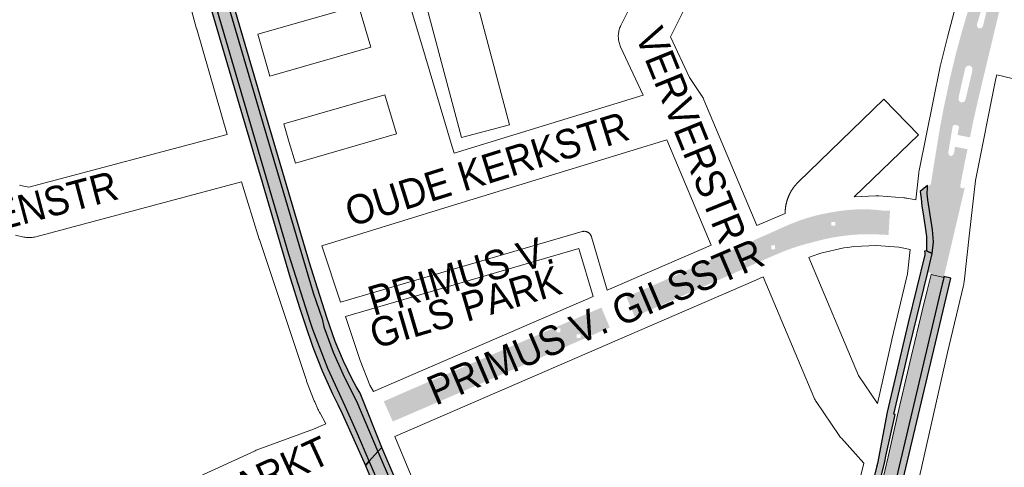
# Paper-space layout 'Layout1' of a CAD drawing. Header units: metres. Extents: x 123097 to 144122, y 392739 to 407589.
# Tile 192 of 256: x 134091 to 134350, y 395870 to 395987. Entities that reach past the tile are written whole.
import ezdxf
from ezdxf.enums import TextEntityAlignment as Align

# ---------------------------------------------------------------- set-up
doc = ezdxf.new("R2010")
doc.units = ezdxf.units.M
doc.header["$MEASUREMENT"] = 0
for name, color, linetype, lineweight in [('gs-anno-wegen algemeen tekst', 7, 'Continuous', 0), ('gs-knt-aanvullende hoofdweg', 7, 'Continuous', 0), ('gs-knt-paden', 7, 'Continuous', 0), ('gs-knt-wegen algemeen', 7, 'Continuous', 0), ('ir-ARC-asfalt-hoofdwegen-te inspecteren', 5, 'Continuous', 0), ('ir-ARC-fietspaden naastliggend- te inspecteren', 1, 'Continuous', 0)]:
    doc.layers.add(name, color=color, linetype=linetype, lineweight=lineweight)
doc.styles.add('Style-Arial', font='arial.ttf')

psp = doc.layouts.get("Layout1")

# ---------------------------------------------------------------- hatches: boundary and pattern name
at = {"layer": 'ir-ARC-asfalt-hoofdwegen-te inspecteren', "linetype": 'Continuous', "lineweight": 13}
for points in [[(134167.476, 395907.53), (134168.046, 395905.728), (134171.973, 395895.535), (134176.54, 395885.613), (134179.764, 395878.402), (134182.876, 395871.18), (134185.155, 395873.698), (134179.481, 395886.917), (134176.288, 395893.283), (134173.433, 395899.807), (134170.926, 395906.473), (134170.47, 395908.504), (134168.179, 395915.376), (134155.024, 395959.54), (134142.223, 396003.011), (134129.601, 396048.862), (134126.583, 396048.163), (134127.109, 396046.225), (134138.086, 396006.729), (134139.883, 396000.059), (134161.791, 395925.431)], [(134308.431, 395834.605), (134311.53, 395833.608), (134312.537, 395836.786), (134315.744, 395847.243), (134317.048, 395851.497), (134318.045, 395854.746), (134320.497, 395863.626), (134333.287, 395917.58), (134333.531, 395918.619), (134333.703, 395919.352), (134330.393, 395920.137), (134329.37, 395915.962), (134328.046, 395910.67), (134325.158, 395898.563), (134321.578, 395883.267), (134319.084, 395872.371), (134317.523, 395865.658), (134316.497, 395861.537), (134314.89, 395855.514), (134313.138, 395849.492), (134309.596, 395838.161), (134309.355, 395837.535), (134308.728, 395835.544)], [(134206.448, 395813.664), (134209.379, 395814.712), (134191.648, 395858.262), (134188.612, 395865.646), (134185.155, 395873.698), (134182.876, 395871.18), (134185.721, 395864.578)]]:
    psp.add_hatch(color=5, dxfattribs=at).paths.add_polyline_path(points, flags=0)
h = psp.add_hatch(color=5, dxfattribs=at)
h.paths.add_polyline_path([(134333.703, 395919.352), (134330.393, 395920.137), (134330.256, 395920.612), (134329.776, 395920.733), (134329.43, 395920.38), (134330.687, 395925.623), (134331.03, 395928.758), (134330.762, 395931.9), (134329.55, 395939.758), (134329.386, 395941.296), (134329.44, 395942.842), (134329.482, 395943.523), (134329.833, 395943.478), (134330.167, 395943.597), (134330.338, 395943.908), (134332.272, 395955.985), (134332.822, 395959.208), (134333.648, 395963.549), (134335.295, 395971.313), (134336.654, 395977.047), (134337.163, 395979.02), (134338.255, 395983.039), (134339.406, 395987.034), (134340.652, 395991.072), (134343.81, 395990.316), (134343.568, 395989.515), (134342.746, 395986.8), (134342.46, 395985.856), (134342.459, 395985.135), (134343.019, 395984.679), (134343.725, 395984.826), (134344.056, 395985.467), (134344.284, 395986.421), (134344.944, 395989.185), (134345.134, 395989.981), (134348.29, 395989.192), (134346.802, 395982.979), (134344.479, 395973.277), (134343.132, 395967.653), (134342.191, 395963.586), (134341.279, 395959.51), (134340.607, 395956.102), (134339.933, 395956.235), (134337.595, 395956.708), (134337.322, 395956.762), (134337.701, 395958.691), (134337.623, 395959.067), (134337.303, 395959.28), (134336.616, 395959.377), (134336.281, 395959.311), (134336.057, 395958.974), (134334.894, 395952.076), (134335.137, 395951.375), (134335.866, 395951.238), (134336.348, 395951.802), (134336.711, 395953.649), (134336.96, 395953.6), (134339.299, 395953.126), (134339.958, 395952.987), (134339.173, 395949.282), (134338.036, 395943.367), (134338.103, 395942.99), (134338.437, 395942.803), (134338.704, 395942.754), (134339.059, 395942.807), (134339.279, 395943.091), (134333.773, 395919.648)])
h.paths.add_polyline_path([(134338.293, 395965.257), (134337.679, 395965.706), (134337.591, 395966.461), (134338.064, 395968.563), (134338.852, 395972.045), (134339.338, 395974.198), (134339.77, 395974.831), (134340.524, 395974.964), (134341.147, 395974.517), (134341.261, 395973.759), (134340.758, 395971.633), (134339.939, 395968.168), (134339.438, 395966.051), (134339.039, 395965.404)], flags=16)
h = psp.add_hatch(color=5, dxfattribs=at)
h.paths.add_polyline_path([(134311.061, 395930.645, 0.0395628), (134302.277, 395929.376), (134301.442, 395929.172), (134301.441, 395929.177), (134300.715, 395928.989), (134300.715, 395928.989), (134297.964, 395928.278, 0.0380826), (134289.915, 395925.485), (134283.791, 395922.822), (134279.772, 395921.005), (134262.942, 395913.589), (134256.786, 395910.926), (134252.592, 395909.116), (134250.369, 395914.271), (134254.708, 395916.134), (134260.402, 395918.609), (134260.404, 395918.605), (134260.746, 395918.758), (134268.868, 395922.393), (134272.874, 395924.198), (134283.4, 395928.892), (134285.588, 395929.913), (134287.376, 395930.666), (134291.115, 395932.375), (134291.735, 395932.64), (134293.207, 395933.267), (134295.223, 395934.071), (134295.316, 395934.108, -0.0358088), (134301.723, 395935.978), (134303.462, 395936.326), (134305.474, 395936.661), (134305.873, 395936.721), (134305.872, 395936.726, -0.045024), (134313.576, 395937.246, -0.0024924), (134313.917, 395937.236), (134314.271, 395937.219), (134314.271, 395937.222, -0.0207796), (134317.104, 395936.977, 0.0569969), (134319.526, 395936.953), (134319.602, 395936.965), (134319.221, 395930.526), (134318.681, 395930.551, 0.0208817), (134311.81, 395930.685), (134311.809, 395930.692), (134311.061, 395930.646)])
h.paths.add_polyline_path([(134280.595, 395923.217), (134280.595, 395924.217), (134281.595, 395924.217), (134281.595, 395923.217)], flags=16)
h.paths.add_polyline_path([(134304.236, 395932.94), (134304.236, 395933.94), (134305.236, 395933.94), (134305.236, 395932.94)], flags=16)
h.paths.add_polyline_path([(134288.448, 395926.775), (134288.448, 395927.775), (134289.448, 395927.775), (134289.448, 395926.775)], flags=16)
at = {"layer": 'ir-ARC-asfalt-hoofdwegen-te inspecteren', "linetype": 'Continuous', "lineweight": 13, "extrusion": (0, 0, -1)}
h = psp.add_hatch(color=5, dxfattribs=at)
h.paths.add_polyline_path([(-134189.05, 395881.599), (-134194.127, 395883.784), (-134194.759, 395884.056), (-134194.757, 395884.06), (-134195.445, 395884.358), (-134195.447, 395884.353), (-134213.409, 395892.086), (-134213.409, 395892.086), (-134213.753, 395892.234), (-134228.052, 395898.438), (-134228.052, 395898.439), (-134228.74, 395898.737), (-134228.74, 395898.736), (-134241.792, 395904.399), (-134245.999, 395906.272), (-134243.841, 395911.477), (-134242.736, 395911.012), (-134242.737, 395911.009), (-134242.39, 395910.867), (-134238.149, 395909.034), (-134200.747, 395892.977), (-134191.796, 395889.133), (-134191.797, 395889.133), (-134191.574, 395889.037), (-134187.738, 395887.343), (-134186.678, 395886.903)])
h.paths.add_polyline_path([(-134233.067, 395905.014), (-134233.067, 395906.014), (-134232.067, 395906.014), (-134232.067, 395905.014)], flags=16)
h.paths.add_polyline_path([(-134238.361, 395903.477), (-134238.361, 395904.477), (-134237.361, 395904.477), (-134237.361, 395903.477)], flags=16)
at = {"layer": 'ir-ARC-fietspaden naastliggend- te inspecteren', "linetype": 'Continuous', "lineweight": 30, "extrusion": (0, 0, -1)}
psp.add_hatch(color=1, dxfattribs=at).paths.add_polyline_path([(-134173.229, 395888.876), (-134174.638, 395886.018), (-134175.731, 395883.717), (-134181.89, 395870.091), (-134182.876, 395871.18), (-134179.764, 395878.402), (-134176.54, 395885.613), (-134171.973, 395895.535), (-134168.046, 395905.728), (-134167.476, 395907.53), (-134161.791, 395925.431), (-134139.883, 396000.059), (-134138.086, 396006.729), (-134127.109, 396046.225), (-134126.583, 396048.163), (-134125.108, 396047.821), (-134125.933, 396044.826), (-134129.681, 396030.993), (-134131.324, 396025.052), (-134133.881, 396015.759), (-134134.504, 396013.558), (-134135.464, 396010.168), (-134135.987, 396008.321), (-134137.177, 396004.12), (-134149.593, 395961.752), (-134151.939, 395953.815), (-134152.927, 395950.474), (-134154.305, 395945.814), (-134158.931, 395930.006), (-134162.101, 395919.259), (-134164.68, 395911.235), (-134166.053, 395907.066), (-134168.056, 395901.056), (-134170.53, 395894.918)], flags=0)
at = {"layer": 'ir-ARC-fietspaden naastliggend- te inspecteren', "linetype": 'Continuous', "lineweight": 30}
for points in [[(134171.705, 395908.902), (134168.728, 395918.234), (134167.187, 395923.23), (134155.224, 395963.738), (134147.348, 395990.619), (134143.032, 396005.446), (134135.581, 396032.407), (134131.006, 396049.187), (134129.601, 396048.862), (134142.223, 396003.011), (134155.024, 395959.54), (134168.179, 395915.376), (134170.47, 395908.504), (134170.926, 395906.473), (134173.433, 395899.807), (134176.288, 395893.283), (134179.481, 395886.917), (134185.155, 395873.698), (134186.15, 395874.797), (134180.524, 395889.072), (134179.474, 395890.781), (134178.393, 395892.742), (134176.128, 395897.466), (134173.901, 395902.572)], [(134329.191, 395927.662), (134329.147, 395926.378), (134330.687, 395925.623), (134331.03, 395928.758), (134330.762, 395931.9), (134329.55, 395939.758), (134329.386, 395941.296), (134329.44, 395942.842), (134329.482, 395943.523), (134327.506, 395941.89), (134327.745, 395940.075), (134327.987, 395938.069), (134328.272, 395936.071), (134328.871, 395932.607), (134329.162, 395930.143)], [(134328.63, 395926.299), (134328.715, 395925.822), (134328.754, 395925.339), (134324.345, 395907.467), (134318.869, 395884.035), (134316.346, 395870.613), (134316.078, 395869.623), (134313.946, 395861.059), (134313.181, 395857.989), (134312.679, 395856.563), (134312.118, 395855.161), (134309.332, 395848.529), (134306.993, 395842.962), (134305.775, 395840.063), (134304.254, 395835.95), (134305.975, 395835.396), (134306.423, 395836.572), (134306.502, 395836.535), (134307.163, 395838.303), (134307.075, 395838.34), (134309.826, 395845.058), (134313.792, 395854.457), (134314.382, 395855.99), (134314.906, 395857.551), (134318.243, 395871.08), (134318.476, 395872.513), (134320.964, 395883.404), (134320.643, 395883.488), (134324.752, 395901.108), (134329.43, 395920.38), (134330.687, 395925.623), (134329.147, 395926.378)], [(134320.497, 395863.626), (134318.045, 395854.746), (134317.048, 395851.497), (134315.744, 395847.243), (134312.537, 395836.786), (134311.53, 395833.608), (134313.235, 395833.059), (134314.247, 395836.255), (134315.686, 395840.823), (134317.637, 395847.012), (134318.975, 395851.26), (134319.906, 395854.215), (134321.725, 395860.977), (134335.547, 395919.227), (134333.773, 395919.648), (134333.703, 395919.352), (134333.531, 395918.619), (134333.287, 395917.58)], [(134189.832, 395866.221), (134186.15, 395874.797), (134185.155, 395873.698), (134188.612, 395865.646), (134191.648, 395858.262), (134209.379, 395814.712), (134210.77, 395815.209), (134203.679, 395832.553), (134196.848, 395849.205), (134191.755, 395861.684)], [(134205.084, 395813.176), (134206.448, 395813.664), (134185.721, 395864.578), (134182.876, 395871.18), (134181.89, 395870.091), (134182.959, 395867.541), (134184.388, 395863.954), (134192.16, 395844.871), (134195.95, 395835.608), (134198.622, 395829.03), (134205.007, 395813.357)]]:
    psp.add_hatch(color=1, dxfattribs=at).paths.add_polyline_path(points, flags=0)

# ---------------------------------------------------------------- linework, layer by layer
at = {"layer": 'gs-knt-aanvullende hoofdweg', "color": 7, "linetype": 'Continuous', "flags": 128}
for points in [[(134145.567, 395956.915), (134137.587, 395984.458), (134137.546, 395984.603), (134132.207, 396004.512)], [(134326.358, 395939.701), (134327.156, 395946.796), (134327.199, 395947.118), (134327.256, 395947.438), (134332.738, 395974.683), (134332.781, 395974.885), (134332.83, 395975.085), (134334.733, 395982.434), (134337.325, 395992.443)], [(134153.595, 395983.179), (134156.782, 395972.178)], [(134347.677, 395972.504), (134347.422, 395971.519), (134342.046, 395944.795), (134340.492, 395930.974), (134339.055, 395918.189), (134339.014, 395917.884), (134338.961, 395917.581), (134338.896, 395917.281), (134334.684, 395899.672), (134327.984, 395869.893), (134327.958, 395869.781), (134324.856, 395856.923), (134324.785, 395856.654), (134324.705, 395856.387), (134324.352, 395855.286)], [(134160.405, 395959.673), (134161.829, 395954.758), (134163.514, 395949.357)], [(134171.48, 395880.956), (134169.937, 395883.765), (134169.812, 395884.002), (134169.545, 395884.532), (134169.526, 395884.573), (134169.401, 395884.838), (134169.381, 395884.879), (134168.563, 395886.734), (134168.434, 395887.045), (134166.433, 395892.194), (134166.401, 395892.277), (134166.352, 395892.406), (134166.277, 395892.62), (134154.037, 395929.306), (134153.992, 395929.446), (134149.314, 395944.439)], [(134170.404, 395927.709), (134175.331, 395912.941)], [(134316.291, 395886.349), (134320.041, 395903.019), (134320.064, 395903.117), (134324.181, 395920.326), (134324.9, 395926.726)], [(134176.604, 395909.124), (134180.453, 395897.589), (134183.055, 395891.123), (134183.961, 395889.464)], [(134189.572, 395877.706), (134214.017, 395819.116)], [(134307.548, 395852.064), (134307.602, 395852.251), (134307.637, 395852.364), (134310.32, 395860.716), (134312.716, 395870.647)]]:
    psp.add_lwpolyline(points, dxfattribs=at)
at = {"layer": 'gs-knt-paden', "color": 7, "linetype": 'Continuous', "flags": 128}
for points in [[(134175.331, 395912.941), (134238.739, 395931.401), (134238.834, 395931.426), (134238.931, 395931.447), (134239.028, 395931.462), (134239.126, 395931.473), (134239.224, 395931.479), (134239.323, 395931.481), (134239.421, 395931.477), (134239.519, 395931.469), (134239.617, 395931.456), (134239.714, 395931.438), (134239.81, 395931.416), (134239.904, 395931.388), (134239.998, 395931.356), (134240.089, 395931.32), (134240.179, 395931.279), (134240.266, 395931.234), (134240.352, 395931.185), (134240.434, 395931.131), (134240.514, 395931.074), (134240.591, 395931.012), (134240.665, 395930.947), (134240.736, 395930.879), (134240.803, 395930.807), (134240.867, 395930.731), (134240.927, 395930.653), (134240.983, 395930.572), (134241.035, 395930.488), (134241.082, 395930.402), (134241.126, 395930.314), (134241.165, 395930.223), (134241.2, 395930.131), (134241.23, 395930.037)], [(134241.23, 395930.037), (134245.345, 395916.021)], [(134241.628, 395914.412), (134237.937, 395926.981), (134176.604, 395909.124)]]:
    psp.add_lwpolyline(points, dxfattribs=at)
at = {"layer": 'gs-knt-wegen algemeen', "color": 7, "linetype": 'Continuous', "flags": 128}
for points in [[(134262.306, 396023.175), (134268.269, 395998.514), (134268.333, 395998.217), (134268.384, 395997.918), (134268.42, 395997.617), (134268.443, 395997.314), (134268.451, 395997.01), (134268.445, 395996.707), (134268.425, 395996.404), (134268.391, 395996.102), (134268.343, 395995.803), (134268.281, 395995.505), (134268.205, 395995.211), (134268.116, 395994.921), (134268.013, 395994.636), (134267.897, 395994.355), (134267.768, 395994.08), (134261.995, 395982.497), (134266.94, 395971.861), (134270.147, 395967.103)], [(134190.039, 396002.653), (134190.647, 396000.612), (134197.63, 395977.178), (134204.38, 395954.526), (134205.138, 395951.983), (134254.748, 395967.201)], [(134254.748, 395967.201), (134248.867, 395979.85), (134248.744, 395980.132), (134248.634, 395980.42), (134248.538, 395980.712), (134248.456, 395981.008), (134248.388, 395981.308), (134248.335, 395981.611), (134248.296, 395981.916), (134248.271, 395982.222), (134248.26, 395982.53), (134248.265, 395982.837), (134248.283, 395983.144), (134248.316, 395983.45), (134248.364, 395983.753), (134248.426, 395984.055), (134248.502, 395984.353), (134248.592, 395984.647), (134248.696, 395984.936), (134248.813, 395985.22), (134248.943, 395985.499), (134255.055, 395997.762)], [(134156.782, 395972.178), (134183.273, 395979.766), (134180.007, 395990.725), (134153.595, 395983.179)], [(134435.966, 395953.464), (134401.772, 395961.526), (134384.166, 395963.829), (134383.942, 395963.862), (134383.719, 395963.903), (134383.498, 395963.952), (134347.677, 395972.504)], [(134163.514, 395949.357), (134190.032, 395957.085), (134186.992, 395967.287), (134160.405, 395959.673)], [(134270.147, 395967.103), (134270.149, 395967.101), (134270.151, 395967.098)], [(134270.147, 395967.103), (134270.149, 395967.101), (134270.151, 395967.098)], [(134270.151, 395967.098), (134270.199, 395967.025), (134270.201, 395967.021), (134270.234, 395966.97), (134270.289, 395966.884), (134270.32, 395966.836), (134270.322, 395966.832), (134270.366, 395966.755), (134270.399, 395966.697), (134270.449, 395966.61), (134270.479, 395966.559), (134270.481, 395966.554), (134270.52, 395966.478), (134270.596, 395966.329), (134270.624, 395966.274), (134270.626, 395966.269), (134270.662, 395966.189), (134270.753, 395965.987), (134284.647, 395932.979)], [(134091.031, 395943.582), (134091.33, 395943.523), (134093.492, 395943.04), (134145.567, 395956.915)], [(134261.036, 395955.511), (134202.681, 395937.61), (134170.404, 395927.709)], [(134272.681, 395927.847), (134261.036, 395955.511)], [(134149.314, 395944.439), (134095.304, 395930.048), (134095, 395929.975), (134094.693, 395929.917), (134094.384, 395929.873), (134094.073, 395929.844), (134093.76, 395929.83), (134093.448, 395929.832), (134093.136, 395929.848), (134092.825, 395929.879), (134092.516, 395929.925), (134092.209, 395929.985), (134090.007, 395930.477)], [(134310.236, 395940.51), (134315.875, 395940.762), (134316.137, 395940.768), (134316.399, 395940.764), (134316.66, 395940.749), (134323.271, 395940.245), (134323.511, 395940.222), (134323.749, 395940.191), (134323.987, 395940.15), (134326.358, 395939.701)], [(134284.647, 395932.979), (134292.068, 395936.133)], [(134245.345, 395916.021), (134272.681, 395927.847)], [(134324.9, 395926.726), (134321.92, 395927.29), (134316.062, 395927.737), (134310.096, 395927.471), (134308.508, 395927.27), (134307.469, 395927.116), (134301.433, 395925.721), (134298.931, 395924.903), (134298.281, 395924.627)], [(134298.281, 395924.627), (134311.33, 395893.628), (134316.291, 395886.349)], [(134286.299, 395919.533), (134283.748, 395918.449), (134247.92, 395902.948), (134189.572, 395877.706)], [(134312.716, 395870.647), (134306.831, 395877.211), (134306.643, 395877.43), (134306.466, 395877.657), (134306.298, 395877.891), (134300.203, 395886.835), (134300.061, 395887.053), (134299.928, 395887.276), (134299.804, 395887.504), (134299.689, 395887.738), (134299.583, 395887.975), (134286.299, 395919.533)], [(134183.961, 395889.464), (134241.628, 395914.412)], [(134089.758, 395844.345), (134091.793, 395843.146), (134092.03, 395842.999), (134092.26, 395842.843), (134092.543, 395842.641), (134108.556, 395852.71), (134108.826, 395852.871), (134115.366, 395856.555), (134115.537, 395856.648), (134115.712, 395856.736), (134119.724, 395858.689), (134119.855, 395858.752), (134152.731, 395873.856), (134152.955, 395873.953), (134153.182, 395874.042), (134168.189, 395879.618), (134171.48, 395880.956)]]:
    psp.add_lwpolyline(points, dxfattribs=at)
for points in [[(134207.064, 396006.889), (134219.666, 395959.41, -0.3839825), (134219.659, 395959.398), (134207.094, 395956.063, -0.3839835), (134207.082, 395956.07), (134194.428, 396003.745)], [(134292.068, 395936.133), (134292.068, 395936.199), (134292.068, 395936.272), (134292.069, 395936.345), (134292.07, 395936.417), (134292.072, 395936.49), (134292.074, 395936.563), (134292.077, 395936.635), (134292.08, 395936.708), (134292.083, 395936.78), (134292.087, 395936.853), (134292.092, 395936.926), (134292.097, 395936.998), (134292.102, 395937.07), (134292.108, 395937.143), (134292.114, 395937.215), (134292.121, 395937.287), (134292.128, 395937.36), (134292.136, 395937.432), (134292.144, 395937.504), (134292.152, 395937.576), (134292.161, 395937.648), (134292.171, 395937.72), (134292.181, 395937.793), (134292.191, 395937.864), (134292.202, 395937.936), (134292.213, 395938.008), (134292.225, 395938.08), (134292.237, 395938.151), (134292.25, 395938.223), (134292.263, 395938.294), (134292.277, 395938.366), (134292.29, 395938.436), (134292.305, 395938.508), (134292.32, 395938.579), (134292.335, 395938.65), (134292.351, 395938.721), (134292.367, 395938.792), (134292.384, 395938.863), (134292.401, 395938.933), (134292.419, 395939.003), (134292.437, 395939.074), (134292.455, 395939.144), (134292.474, 395939.215), (134292.493, 395939.284), (134292.513, 395939.354), (134292.534, 395939.424), (134292.554, 395939.494), (134292.575, 395939.563), (134292.597, 395939.632), (134292.619, 395939.702), (134292.641, 395939.771), (134292.664, 395939.839), (134292.688, 395939.908), (134292.711, 395939.977), (134292.736, 395940.046), (134292.76, 395940.114), (134292.785, 395940.182), (134292.811, 395940.25), (134292.837, 395940.318), (134292.863, 395940.386), (134292.89, 395940.453), (134292.917, 395940.521), (134292.944, 395940.588), (134292.972, 395940.655), (134293.001, 395940.722), (134293.03, 395940.789), (134293.059, 395940.855), (134293.088, 395940.921), (134293.119, 395940.987), (134293.149, 395941.053), (134293.18, 395941.119), (134293.211, 395941.184), (134293.243, 395941.25), (134293.276, 395941.315), (134293.308, 395941.38), (134293.341, 395941.444), (134293.375, 395941.509), (134293.408, 395941.573), (134293.443, 395941.638), (134293.477, 395941.701), (134293.512, 395941.765), (134293.548, 395941.829), (134293.584, 395941.892), (134293.62, 395941.954), (134293.656, 395942.017), (134293.694, 395942.08), (134293.731, 395942.142), (134293.769, 395942.204), (134293.807, 395942.266), (134293.846, 395942.327), (134293.885, 395942.389), (134293.924, 395942.449), (134293.964, 395942.51), (134294.004, 395942.571), (134294.045, 395942.632), (134294.085, 395942.691), (134294.126, 395942.751), (134294.168, 395942.811), (134294.21, 395942.87), (134294.252, 395942.929), (134294.295, 395942.988), (134294.339, 395943.046), (134294.382, 395943.105), (134294.426, 395943.162), (134294.47, 395943.22), (134294.515, 395943.277), (134294.56, 395943.334), (134294.605, 395943.391), (134294.651, 395943.447), (134294.697, 395943.504), (134294.743, 395943.56), (134294.79, 395943.615), (134294.837, 395943.67), (134294.884, 395943.726), (134294.932, 395943.78), (134294.98, 395943.834), (134295.029, 395943.889), (134295.078, 395943.943), (134295.127, 395943.996), (134295.176, 395944.049), (134295.226, 395944.102), (134295.276, 395944.155), (134295.327, 395944.207), (134295.377, 395944.259), (134295.429, 395944.31), (134295.48, 395944.362), (134295.532, 395944.413), (134295.584, 395944.463), (134318.01, 395966.11, -0.3743118), (134318.023, 395966.109), (134327.052, 395956.754, -0.3743102), (134327.052, 395956.741), (134310.236, 395940.51)]]:
    psp.add_lwpolyline(points, format="xyb", dxfattribs=at)
at = {"layer": 'ir-ARC-asfalt-hoofdwegen-te inspecteren', "color": 5, "linetype": 'Continuous', "lineweight": 13}
for points in [[(134167.476, 395907.53), (134168.046, 395905.728), (134171.973, 395895.535), (134176.54, 395885.613), (134179.764, 395878.402), (134182.876, 395871.18), (134185.155, 395873.698), (134179.481, 395886.917), (134176.288, 395893.283), (134173.433, 395899.807), (134170.926, 395906.473), (134170.47, 395908.504), (134168.179, 395915.376), (134155.024, 395959.54), (134142.223, 396003.011), (134129.601, 396048.862), (134126.583, 396048.163), (134127.109, 396046.225), (134138.086, 396006.729), (134139.883, 396000.059), (134161.791, 395925.431)], [(134308.431, 395834.605), (134311.53, 395833.608), (134312.537, 395836.786), (134315.744, 395847.243), (134317.048, 395851.497), (134318.045, 395854.746), (134320.497, 395863.626), (134333.287, 395917.58), (134333.531, 395918.619), (134333.703, 395919.352), (134330.393, 395920.137), (134329.37, 395915.962), (134328.046, 395910.67), (134325.158, 395898.563), (134321.578, 395883.267), (134319.084, 395872.371), (134317.523, 395865.658), (134316.497, 395861.537), (134314.89, 395855.514), (134313.138, 395849.492), (134309.596, 395838.161), (134309.355, 395837.535), (134308.728, 395835.544)], [(134206.448, 395813.664), (134209.379, 395814.712), (134191.648, 395858.262), (134188.612, 395865.646), (134185.155, 395873.698), (134182.876, 395871.18), (134185.721, 395864.578)]]:
    psp.add_lwpolyline(points, close=True, dxfattribs=at)
at = {"layer": 'ir-ARC-fietspaden naastliggend- te inspecteren', "color": 1, "linetype": 'Continuous', "lineweight": 30}
for points in [[(134171.705, 395908.902), (134168.728, 395918.234), (134167.187, 395923.23), (134155.224, 395963.738), (134147.348, 395990.619), (134143.032, 396005.446), (134135.581, 396032.407), (134131.006, 396049.187), (134129.601, 396048.862), (134142.223, 396003.011), (134155.024, 395959.54), (134168.179, 395915.376), (134170.47, 395908.504), (134170.926, 395906.473), (134173.433, 395899.807), (134176.288, 395893.283), (134179.481, 395886.917), (134185.155, 395873.698), (134186.15, 395874.797), (134180.524, 395889.072), (134179.474, 395890.781), (134178.393, 395892.742), (134176.128, 395897.466), (134173.901, 395902.572)], [(134329.191, 395927.662), (134329.147, 395926.378), (134330.687, 395925.623), (134331.03, 395928.758), (134330.762, 395931.9), (134329.55, 395939.758), (134329.386, 395941.296), (134329.44, 395942.842), (134329.482, 395943.523), (134327.506, 395941.89), (134327.745, 395940.075), (134327.987, 395938.069), (134328.272, 395936.071), (134328.871, 395932.607), (134329.162, 395930.143)], [(134320.497, 395863.626), (134318.045, 395854.746), (134317.048, 395851.497), (134315.744, 395847.243), (134312.537, 395836.786), (134311.53, 395833.608), (134313.235, 395833.059), (134314.247, 395836.255), (134315.686, 395840.823), (134317.637, 395847.012), (134318.975, 395851.26), (134319.906, 395854.215), (134321.725, 395860.977), (134335.547, 395919.227), (134333.773, 395919.648), (134333.703, 395919.352), (134333.531, 395918.619), (134333.287, 395917.58)], [(134189.832, 395866.221), (134186.15, 395874.797), (134185.155, 395873.698), (134188.612, 395865.646), (134191.648, 395858.262), (134209.379, 395814.712), (134210.77, 395815.209), (134203.679, 395832.553), (134196.848, 395849.205), (134191.755, 395861.684)], [(134205.084, 395813.176), (134206.448, 395813.664), (134185.721, 395864.578), (134182.876, 395871.18), (134181.89, 395870.091), (134182.959, 395867.541), (134184.388, 395863.954), (134192.16, 395844.871), (134195.95, 395835.608), (134198.622, 395829.03), (134205.007, 395813.357)]]:
    psp.add_lwpolyline(points, close=True, dxfattribs=at)
for points in [[(134137.177, 396004.12), (134149.593, 395961.752), (134151.939, 395953.815), (134152.927, 395950.474), (134154.305, 395945.814), (134158.931, 395930.006), (134162.101, 395919.259), (134164.68, 395911.235), (134166.053, 395907.066), (134168.056, 395901.056), (134170.53, 395894.918), (134173.229, 395888.876), (134174.638, 395886.018), (134175.731, 395883.717), (134181.89, 395870.091), (134182.876, 395871.18), (134179.764, 395878.402), (134176.54, 395885.613), (134171.973, 395895.535), (134168.046, 395905.728), (134167.476, 395907.53), (134161.791, 395925.431), (134139.883, 396000.059)], [(134314.906, 395857.551), (134318.243, 395871.08), (134318.476, 395872.513), (134320.964, 395883.404), (134320.643, 395883.488), (134324.752, 395901.108), (134329.43, 395920.38), (134330.687, 395925.623), (134329.147, 395926.378), (134328.63, 395926.299), (134328.715, 395925.822), (134328.754, 395925.339), (134324.345, 395907.467), (134318.869, 395884.035), (134316.346, 395870.613), (134316.078, 395869.623), (134313.946, 395861.059)]]:
    psp.add_lwpolyline(points, dxfattribs=at)

# ---------------------------------------------------------------- texts
at = {"layer": 'gs-anno-wegen algemeen tekst', "color": 7, "style": 'Style-Arial', "width": 0.909091}
for s, rotation, p in [('VERVERSTR', 292.1046, (134267.414, 395956.681)), ('OUDE KERKSTR', 17.39214, (134213.743, 395947.813)), ('V. DOORENSTR', 14.8506, (134080.532, 395934.211)), ('PRIMUS V.', 16.389, (134206.871, 395920.03)), ('PRIMUS V. GILSSTR', 23.0985, (134242.248, 395907.797)), ('GILS PARK', 16.389, (134208.108, 395911.605)), ('VARKENSMARKT', 24.67515, (134134.881, 395857.646))]:
    psp.add_text(s, height=7.7, rotation=rotation, dxfattribs=at).set_placement(p, align=Align.MIDDLE_CENTER)

doc.saveas('drawing.dxf')
